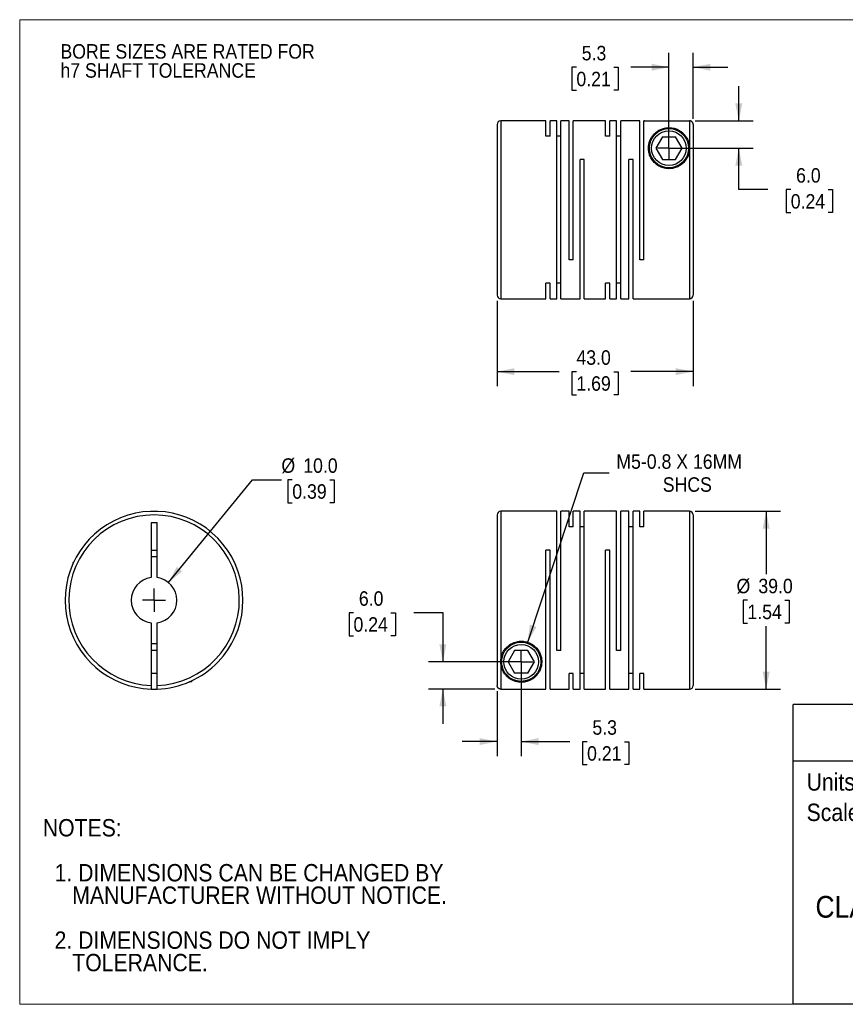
# Model space of a CAD drawing. Header units: millimetres. Extents: x 0 to 279, y 0 to 216.
# Tile 1 of 2: x 0 to 181, y 0 to 216. Entities that reach past the tile are written whole.
import ezdxf
from ezdxf.enums import TextEntityAlignment as Align

# ---------------------------------------------------------------- set-up
doc = ezdxf.new("R2010")
doc.units = ezdxf.units.MM
doc.linetypes.add('SLD-Solid', pattern=[0])
doc.layers.add('SLD-0', color=7, linetype='SLD-Solid', lineweight=25)
doc.layers.add('TEXT', color=140, linetype='SLD-Solid', lineweight=25)
doc.styles.add('SLDTEXTSTYLE0', font='GOTHIC.TTF', dxfattribs={"width": 0.913})
doc.dimstyles.new('SLDDIMSTYLE0', dxfattribs={"dimtxt": 3.175, "dimasz": 3.81, "dimexe": 0, "dimexo": 0.0625, "dimgap": 0.79375, "dimtad": 0, "dimtih": 1, "dimtoh": 1, "dimdec": 1, "dimrnd": 1e-09, "dimzin": 4, "dimdsep": 46, "dimtxsty": 'SLDTEXTSTYLE0', "dimsah": 1, "dimcen": 0, "dimadec": 0, "dimazin": 1, "dimtfac": 1, "dimtdec": 1, "dimtofl": 0, "dimtmove": 0, "dimatfit": 3, "dimfxl": 0, "dimfrac": 2, "dimtolj": 1, "dimtzin": 12, "dimarcsym": 0})
doc.dimstyles.new('SLDDIMSTYLE1', dxfattribs={"dimtxt": 3.175, "dimasz": 3.81, "dimexe": 0, "dimexo": 0.0625, "dimgap": 0.79375, "dimtad": 0, "dimtih": 1, "dimtoh": 1, "dimdec": 1, "dimrnd": 1e-09, "dimzin": 12, "dimdsep": 46, "dimtxsty": 'SLDTEXTSTYLE0', "dimsah": 1, "dimcen": 0.09, "dimadec": 0, "dimazin": 3, "dimtfac": 1, "dimtdec": 1, "dimtmove": 0, "dimatfit": 0, "dimfxl": 0, "dimfrac": 2, "dimtolj": 1, "dimtzin": 12, "dimarcsym": 0})
doc.dimstyles.new('SLDDIMSTYLE2', dxfattribs={"dimtxt": 3.175, "dimasz": 3.81, "dimexe": 0, "dimexo": 0.0625, "dimgap": 0.79375, "dimtad": 0, "dimtih": 1, "dimtoh": 1, "dimdec": 1, "dimrnd": 1e-09, "dimzin": 4, "dimdsep": 46, "dimtxsty": 'SLDTEXTSTYLE0', "dimsah": 1, "dimcen": 0.09, "dimadec": 0, "dimazin": 1, "dimtfac": 1, "dimtdec": 1, "dimtmove": 0, "dimatfit": 0, "dimfxl": 0, "dimfrac": 2, "dimtolj": 1, "dimtzin": 12, "dimarcsym": 0})
doc.dimstyles.new('SLDDIMSTYLE3', dxfattribs={"dimtxt": 3.175, "dimasz": 3.81, "dimexe": 0, "dimexo": 0.0625, "dimgap": 0.79375, "dimtad": 0, "dimtih": 1, "dimtoh": 1, "dimdec": 1, "dimrnd": 1e-09, "dimzin": 12, "dimdsep": 46, "dimtxsty": 'SLDTEXTSTYLE0', "dimsah": 1, "dimcen": 0, "dimadec": 0, "dimazin": 3, "dimtfac": 1, "dimtdec": 1, "dimtofl": 0, "dimtmove": 0, "dimatfit": 3, "dimfxl": 0, "dimfrac": 2, "dimtolj": 1, "dimtzin": 12, "dimarcsym": 0})
doc.dimstyles.new('SLDDIMSTYLE4', dxfattribs={"dimtxt": 3.175, "dimasz": 3.81, "dimexe": 0, "dimexo": 0.0625, "dimgap": 0.79375, "dimtad": 0, "dimtih": 1, "dimtoh": 1, "dimdec": 1, "dimrnd": 1e-09, "dimzin": 4, "dimdsep": 46, "dimtxsty": 'SLDTEXTSTYLE0', "dimsah": 1, "dimcen": 0.09, "dimadec": 0, "dimazin": 1, "dimtfac": 1, "dimtdec": 1, "dimtofl": 0, "dimtmove": 0, "dimatfit": 3, "dimfxl": 0, "dimfrac": 2, "dimtolj": 1, "dimtzin": 12, "dimarcsym": 0})

# ---------------------------------------------------------------- blocks, each defined once
blk = doc.blocks.new('SW_NOTE_0')
at = {"layer": 'TEXT', "color": 0, "insert": (0, 4.87), "char_height": 3.81, "attachment_point": 1, "style": 'SLDTEXTSTYLE0'}
blk.add_mtext('Scale: Full', dxfattribs=at)
blk = doc.blocks.new('SW_NOTE_0_1')
at = {"layer": 'TEXT', "color": 0, "insert": (0, 4.87), "char_height": 3.81, "attachment_point": 1, "style": 'SLDTEXTSTYLE0'}
blk.add_mtext('Units: mm [inch]', dxfattribs=at)
blk = doc.blocks.new('Block1')
at = {"layer": 'TEXT'}
for p, q in [((279.4, 65.76), (169.64, 65.76)), ((169.64, 0), (169.64, 65.76)), ((279.4, 0), (279.4, 65.76)), ((169.64, 53.4), (279.4, 53.4)), ((279.4, 0), (169.64, 0))]:
    blk.add_line(p, q, dxfattribs=at)
at = {"layer": 'TEXT', "color": 140}
for name, p in [('SW_NOTE_0_1', (172.59, 45.8)), ('SW_NOTE_0', (172.59, 39.13))]:
    blk.add_blockref(name, p, dxfattribs=at)
at = {"layer": 'TEXT', "color": 140, "style": 'SLDTEXTSTYLE0', "width": 0.913}
for tag, height, p in [('AUTOATTR0', 4.23, (203.22, 55.35)), ('AUTOATTR1_0', 4.76, (183.51, 29.89)), ('AUTOATTR1_1', 4.76, (184.74, 23.73)), ('AUTOATTR1_2', 4.76, (174.53, 17.57))]:
    blk.add_attdef(tag, text='', height=height, dxfattribs=at).set_placement(p, align=Align.BOTTOM_LEFT)
blk = doc.blocks.new('Block2')
at = {"color": 7, "linetype": 'SLD-Solid', "lineweight": 18}
for p, q in [((279.4, 215.9), (0, 215.9)), ((0, 0), (0, 215.9)), ((279.4, 0), (0, 0))]:
    blk.add_line(p, q, dxfattribs=at)
blk = doc.blocks.new('SW_NOTE_0_2')
at = {"layer": 'SLD-0', "color": 0, "char_height": 3.175, "attachment_point": 1, "style": 'SLDTEXTSTYLE0'}
for s, insert in [('BORE SIZES ARE RATED FOR ', (0, 4.06)), ('h7 SHAFT TOLERANCE', (0, -0.12))]:
    blk.add_mtext(s, dxfattribs=dict(at, insert=insert))
blk = doc.blocks.new('SW_NOTE_0_3')
at = {"layer": 'TEXT', "color": 0, "char_height": 3.81, "attachment_point": 1, "style": 'SLDTEXTSTYLE0'}
for s, insert in [('NOTES:', (0, 4.87)), ('  1. DIMENSIONS CAN BE CHANGED BY     ', (0, -4.99)), ('     MANUFACTURER WITHOUT NOTICE.', (0, -9.91)), ('  2. DIMENSIONS DO NOT IMPLY ', (0, -19.77)), ('     TOLERANCE.', (0, -24.69))]:
    blk.add_mtext(s, dxfattribs=dict(at, insert=insert))
blk = doc.blocks.new('_D')
at = {"layer": 'SLD-0'}
for p, q in [((32.63, 92.49), (51.05, 115.02)), ((51.05, 115.02), (57.4, 115.02)), ((59.79, 115.02), (58.83, 115.02)), ((58.83, 115.02), (58.83, 109.98)), ((68, 115.02), (68.97, 115.02)), ((68.97, 115.02), (68.97, 109.98)), ((58.83, 109.98), (59.79, 109.98)), ((68.97, 109.98), (68, 109.98))]:
    blk.add_line(p, q, dxfattribs=at)
blk.add_solid([(32.63, 92.49), (35.63, 94.95), (34.45, 95.92)], dxfattribs=at)
at = {"layer": 'SLD-0', "char_height": 3.175, "attachment_point": 1, "style": 'SLDTEXTSTYLE0'}
for s, insert in [('%%c', (57.4, 119.72)), ('10.0', (62.19, 119.72)), ('0.39', (59.79, 114.04))]:
    blk.add_mtext(s, dxfattribs=dict(at, insert=insert))
blk = doc.blocks.new('SW_CENTERMARKSYMBOL_0')
at = {"layer": 'SLD-0', "color": 0}
for q in [(0, 2.54), (-2.54, 0), (0, -2.54), (2.54, 0)]:
    blk.add_line((0, 0), q, dxfattribs=at)
blk = doc.blocks.new('_D_1')
at = {"layer": 'SLD-0'}
for p, q in [((110, 73.84), (110, 54.44)), ((104.7, 68.66), (104.7, 54.44)), ((104.7, 57.61), (97.08, 57.61)), ((110, 57.61), (120.68, 57.61)), ((124.44, 57.59), (123.47, 57.59)), ((123.47, 57.59), (123.47, 52.55)), ((132.65, 57.59), (133.61, 57.59)), ((133.61, 57.59), (133.61, 52.55)), ((123.47, 52.55), (124.44, 52.55)), ((133.61, 52.55), (132.65, 52.55))]:
    blk.add_line(p, q, dxfattribs=at)
for points in [[(104.7, 57.61), (100.89, 58.37), (100.89, 56.85)], [(110, 57.61), (113.81, 56.85), (113.81, 58.37)]]:
    blk.add_solid(points, dxfattribs=at)
at = {"layer": 'SLD-0', "char_height": 3.175, "attachment_point": 1, "style": 'SLDTEXTSTYLE0'}
for s, insert in [('5.3', (125.61, 62.29)), ('0.21', (124.44, 56.6))]:
    blk.add_mtext(s, dxfattribs=dict(at, insert=insert))
blk = doc.blocks.new('_D_2')
at = {"layer": 'SLD-0'}
for p, q in [((73.21, 85.86), (72.25, 85.86)), ((72.25, 85.86), (72.25, 80.82)), ((81.43, 85.86), (82.39, 85.86)), ((82.39, 85.86), (82.39, 80.82)), ((86.46, 85.89), (92.81, 85.89)), ((92.81, 85.89), (92.81, 75.11)), ((72.25, 80.82), (73.21, 80.82)), ((82.39, 80.82), (81.43, 80.82)), ((108.73, 75.11), (89.64, 75.11)), ((104.23, 69.13), (89.64, 69.13)), ((92.81, 69.13), (92.81, 61.51))]:
    blk.add_line(p, q, dxfattribs=at)
for points in [[(92.81, 75.11), (93.58, 78.92), (92.05, 78.92)], [(92.81, 69.13), (92.05, 65.32), (93.58, 65.32)]]:
    blk.add_solid(points, dxfattribs=at)
at = {"layer": 'SLD-0', "char_height": 3.175, "attachment_point": 1, "style": 'SLDTEXTSTYLE0'}
for s, insert in [('6.0', (74.39, 90.57)), ('0.24', (73.21, 84.88))]:
    blk.add_mtext(s, dxfattribs=dict(at, insert=insert))
blk = doc.blocks.new('_D_3')
at = {"layer": 'SLD-0'}
for p, q in [((111.42, 79.39), (123.72, 116.55)), ((123.72, 116.55), (129.28, 116.55))]:
    blk.add_line(p, q, dxfattribs=at)
blk.add_solid([(111.42, 79.39), (113.34, 82.76), (111.89, 83.24)], dxfattribs=at)
at = {"layer": 'SLD-0', "char_height": 3.175, "attachment_point": 1, "style": 'SLDTEXTSTYLE0'}
for s, insert in [('M5-0.8 X 16MM', (130.86, 120.6)), ('SHCS', (141.04, 115.56))]:
    blk.add_mtext(s, dxfattribs=dict(at, insert=insert))
blk = doc.blocks.new('_D_4')
at = {"layer": 'SLD-0'}
for p, q in [((148.17, 108.11), (166.89, 108.11)), ((163.72, 108.11), (163.72, 94.3)), ((159.61, 88.61), (158.64, 88.61)), ((158.64, 88.61), (158.64, 83.57)), ((167.82, 88.61), (168.79, 88.61)), ((168.79, 88.61), (168.79, 83.57)), ((158.64, 83.57), (159.61, 83.57)), ((163.72, 69.11), (163.72, 82.93)), ((168.79, 83.57), (167.82, 83.57)), ((148.17, 69.11), (166.89, 69.11))]:
    blk.add_line(p, q, dxfattribs=at)
for points in [[(163.72, 108.11), (162.96, 104.3), (164.48, 104.3)], [(163.72, 69.11), (164.48, 72.92), (162.96, 72.92)]]:
    blk.add_solid(points, dxfattribs=at)
at = {"layer": 'SLD-0', "char_height": 3.175, "attachment_point": 1, "style": 'SLDTEXTSTYLE0'}
for s, insert in [('%%c', (157.22, 93.31)), ('39.0', (162.01, 93.31)), ('1.54', (159.61, 87.63))]:
    blk.add_mtext(s, dxfattribs=dict(at, insert=insert))
blk = doc.blocks.new('SW_CENTERMARKSYMBOL_1')
at = {"layer": 'SLD-0', "color": 0}
for q in [(0, 2.54), (-2.54, 0), (0, -2.54), (2.54, 0)]:
    blk.add_line((0, 0), q, dxfattribs=at)
blk = doc.blocks.new('_D_6')
at = {"layer": 'SLD-0'}
for p, q in [((104.7, 154.26), (104.7, 135.56)), ((147.7, 154.26), (147.7, 135.56)), ((104.7, 138.73), (118.35, 138.73)), ((122.1, 138.71), (121.13, 138.71)), ((121.13, 138.71), (121.13, 133.67)), ((130.31, 138.71), (131.28, 138.71)), ((131.28, 138.71), (131.28, 133.67)), ((147.7, 138.73), (134.06, 138.73)), ((121.13, 133.67), (122.1, 133.67)), ((131.28, 133.67), (130.31, 133.67))]:
    blk.add_line(p, q, dxfattribs=at)
for points in [[(104.7, 138.73), (108.51, 137.97), (108.51, 139.5)], [(147.7, 138.73), (143.89, 139.5), (143.89, 137.97)]]:
    blk.add_solid(points, dxfattribs=at)
at = {"layer": 'SLD-0', "char_height": 3.175, "attachment_point": 1, "style": 'SLDTEXTSTYLE0'}
for s, insert in [('43.0', (122.1, 143.41)), ('1.69', (122.1, 137.72))]:
    blk.add_mtext(s, dxfattribs=dict(at, insert=insert))
blk = doc.blocks.new('_D_7')
at = {"layer": 'SLD-0'}
for p, q in [((142.4, 189), (142.4, 208.66)), ((147.7, 194.19), (147.7, 208.66)), ((122.1, 205.46), (121.13, 205.46)), ((121.13, 205.46), (121.13, 200.42)), ((130.31, 205.46), (131.28, 205.46)), ((131.28, 205.46), (131.28, 200.42)), ((142.4, 205.48), (134.06, 205.48)), ((147.7, 205.48), (155.32, 205.48)), ((121.13, 200.42), (122.1, 200.42)), ((131.28, 200.42), (130.31, 200.42))]:
    blk.add_line(p, q, dxfattribs=at)
for points in [[(142.4, 205.48), (138.59, 206.25), (138.59, 204.72)], [(147.7, 205.48), (151.51, 204.72), (151.51, 206.25)]]:
    blk.add_solid(points, dxfattribs=at)
at = {"layer": 'SLD-0', "char_height": 3.175, "attachment_point": 1, "style": 'SLDTEXTSTYLE0'}
for s, insert in [('5.3', (123.27, 210.16)), ('0.21', (122.1, 204.48))]:
    blk.add_mtext(s, dxfattribs=dict(at, insert=insert))
blk = doc.blocks.new('_D_8')
at = {"layer": 'SLD-0'}
for p, q in [((157.72, 193.72), (157.72, 201.34)), ((148.17, 193.72), (160.89, 193.72)), ((143.67, 187.73), (160.89, 187.73)), ((157.72, 178.67), (157.72, 187.73)), ((164.07, 178.67), (157.72, 178.67)), ((169.11, 178.65), (168.14, 178.65)), ((168.14, 178.65), (168.14, 173.61)), ((177.32, 178.65), (178.28, 178.65)), ((178.28, 178.65), (178.28, 173.61)), ((168.14, 173.61), (169.11, 173.61)), ((178.28, 173.61), (177.32, 173.61))]:
    blk.add_line(p, q, dxfattribs=at)
for points in [[(157.72, 193.72), (158.48, 197.53), (156.96, 197.53)], [(157.72, 187.73), (156.96, 183.92), (158.48, 183.92)]]:
    blk.add_solid(points, dxfattribs=at)
at = {"layer": 'SLD-0', "char_height": 3.175, "attachment_point": 1, "style": 'SLDTEXTSTYLE0'}
for s, insert in [('6.0', (170.28, 183.35)), ('0.24', (169.11, 177.66))]:
    blk.add_mtext(s, dxfattribs=dict(at, insert=insert))
blk = doc.blocks.new('SW_CENTERMARKSYMBOL_3')
at = {"layer": 'SLD-0', "color": 0}
for q in [(0, 2.54), (-2.54, 0), (0, -2.54), (2.54, 0)]:
    blk.add_line((0, 0), q, dxfattribs=at)

msp = doc.modelspace()

# ---------------------------------------------------------------- linework, layer by layer
for p, q in [((104.7, 192.93), (104.7, 155.53)), ((115.4, 193.73), (105.5, 193.73)), ((105.5, 193.73), (105.5, 154.73)), ((115.4, 190.34), (115.4, 193.73)), ((117.8, 193.73), (116.32, 193.73)), ((116.32, 190.34), (116.32, 193.73)), ((117.8, 154.73), (117.8, 193.73)), ((120.5, 193.73), (118.72, 193.73)), ((118.72, 154.73), (118.72, 193.73)), ((120.5, 163.23), (120.5, 193.73)), ((128.5, 193.73), (121.42, 193.73)), ((121.42, 163.23), (121.42, 193.73)), ((128.5, 190.34), (128.5, 193.73)), ((130.9, 193.73), (129.42, 193.73)), ((129.42, 190.34), (129.42, 193.73)), ((130.9, 154.73), (130.9, 193.73)), ((136, 193.73), (131.82, 193.73)), ((131.82, 154.73), (131.82, 193.73)), ((136, 163.23), (136, 193.73)), ((137, 193.73), (136.92, 193.73)), ((136.92, 163.23), (136.92, 193.73)), ((137, 193.72), (137, 193.73)), ((137, 193.72), (146.9, 193.72)), ((146.9, 193.72), (146.9, 187.73)), ((147.7, 192.92), (147.7, 155.53)), ((116.32, 190.34), (115.4, 190.34)), ((118.72, 190.34), (117.8, 190.34)), ((129.42, 190.34), (128.5, 190.34)), ((131.82, 190.34), (130.9, 190.34)), ((140.96, 190.23), (139.52, 187.73)), ((140.96, 190.23), (143.85, 190.23)), ((145.29, 187.73), (143.85, 190.23)), ((139.52, 187.73), (140.96, 185.23)), ((143.85, 185.23), (145.29, 187.73)), ((146.9, 187.73), (146.9, 154.73)), ((123.82, 185.23), (122.9, 185.23)), ((122.9, 154.73), (122.9, 185.23)), ((123.82, 154.73), (123.82, 185.23)), ((134.52, 185.23), (133.6, 185.23)), ((133.6, 154.73), (133.6, 185.23)), ((134.52, 154.73), (134.52, 185.23)), ((140.96, 185.23), (143.85, 185.23)), ((121.42, 163.23), (120.5, 163.23)), ((136.92, 163.23), (136, 163.23)), ((116.32, 158.13), (115.4, 158.13)), ((115.4, 154.73), (115.4, 158.13)), ((116.32, 154.73), (116.32, 158.13)), ((118.72, 158.13), (117.8, 158.13)), ((129.42, 158.13), (128.5, 158.13)), ((128.5, 154.73), (128.5, 158.13)), ((129.42, 154.73), (129.42, 158.13)), ((131.82, 158.13), (130.9, 158.13)), ((105.5, 154.73), (115.4, 154.73)), ((116.32, 154.73), (117.8, 154.73)), ((118.72, 154.73), (122.9, 154.73)), ((123.82, 154.73), (128.5, 154.73)), ((129.42, 154.73), (130.9, 154.73)), ((131.82, 154.73), (133.6, 154.73)), ((134.52, 154.73), (146.9, 154.73)), ((117.8, 108.11), (105.5, 108.11)), ((105.5, 108.11), (105.5, 75.11)), ((117.8, 77.61), (117.8, 108.11)), ((120.5, 108.11), (118.72, 108.11)), ((118.72, 77.61), (118.72, 108.11)), ((120.5, 104.72), (120.5, 108.11)), ((122.9, 108.11), (121.42, 108.11)), ((121.42, 104.72), (121.42, 108.11)), ((122.9, 69.11), (122.9, 108.11)), ((130.9, 108.11), (123.82, 108.11)), ((123.82, 69.11), (123.82, 108.11)), ((130.9, 77.61), (130.9, 108.11)), ((133.6, 108.11), (131.82, 108.11)), ((131.82, 77.61), (131.82, 108.11)), ((133.6, 69.11), (133.6, 108.11)), ((136, 108.11), (134.52, 108.11)), ((134.52, 69.11), (134.52, 108.11)), ((136, 104.72), (136, 108.11)), ((146.9, 108.11), (136.92, 108.11)), ((136.92, 104.72), (136.92, 108.11)), ((146.9, 108.11), (146.9, 69.11)), ((104.7, 107.31), (104.7, 69.93)), ((147.7, 107.31), (147.7, 69.91)), ((30.12, 105.61), (28.82, 105.61)), ((28.82, 105.61), (28.82, 93.57)), ((30.12, 93.57), (30.12, 105.61)), ((121.42, 104.72), (120.5, 104.72)), ((123.82, 104.72), (122.9, 104.72)), ((134.52, 104.72), (133.6, 104.72)), ((136.92, 104.72), (136, 104.72)), ((28.82, 99.61), (30.12, 99.61)), ((116.32, 99.61), (115.4, 99.61)), ((115.4, 69.13), (115.4, 99.61)), ((116.32, 69.11), (116.32, 99.61)), ((129.42, 99.61), (128.5, 99.61)), ((128.5, 69.11), (128.5, 99.61)), ((129.42, 69.11), (129.42, 99.61)), ((11.87, 97.02), (11.67, 96.81)), ((11.67, 96.81), (11.67, 96.58)), ((11.67, 96.81), (11.78, 96.81)), ((28.82, 83.66), (28.82, 69.93)), ((30.12, 69.93), (30.12, 83.66)), ((30.12, 77.61), (28.82, 77.61)), ((108.56, 77.61), (107.12, 75.11)), ((111.45, 77.61), (108.56, 77.61)), ((112.89, 75.11), (111.45, 77.61)), ((118.72, 77.61), (117.8, 77.61)), ((131.82, 77.61), (130.9, 77.61)), ((105.5, 75.11), (105.5, 69.13)), ((107.12, 75.11), (108.56, 72.61)), ((111.45, 72.61), (112.89, 75.11)), ((28.82, 72.61), (30.12, 72.61)), ((111.45, 72.61), (108.56, 72.61)), ((121.42, 72.51), (120.5, 72.51)), ((120.5, 69.11), (120.5, 72.51)), ((121.42, 69.11), (121.42, 72.51)), ((123.82, 72.51), (122.9, 72.51)), ((134.52, 72.51), (133.6, 72.51)), ((136.92, 72.51), (136, 72.51)), ((136, 69.11), (136, 72.51)), ((136.92, 69.11), (136.92, 72.51)), ((37.43, 70.81), (37.67, 70.81)), ((37.67, 70.81), (37.87, 71.02)), ((37.67, 70.81), (37.67, 70.92)), ((105.5, 69.13), (115.4, 69.13)), ((116.32, 69.11), (120.5, 69.11)), ((121.42, 69.11), (122.9, 69.11)), ((123.82, 69.11), (128.5, 69.11)), ((129.42, 69.11), (133.6, 69.11)), ((134.52, 69.11), (136, 69.11)), ((136.92, 69.11), (146.9, 69.11))]:
    msp.add_line(p, q)
at = {"flags": 128}
for points in [[(30.12, 98.09), (29.47, 98.11), (28.82, 98.09)], [(28.82, 79.14), (29.47, 79.11), (30.12, 79.14)]]:
    msp.add_lwpolyline(points, dxfattribs=at)
for centre, radius in [((142.4, 187.73), 4.3), ((142.4, 187.73), 3.8), ((110, 75.11), 4.3), ((110, 75.11), 3.8)]:
    msp.add_circle(centre, radius)
for centre, radius, start, end in [((105.5, 192.93), 0.8, 90, 180), ((105.5, 155.53), 0.8, 180, 270), ((146.9, 155.53), 0.8, 270, 0), ((29.47, 88.61), 19.5, 316.1869, 268.0898), ((105.5, 107.31), 0.8, 90, 180), ((146.9, 107.31), 0.8, 0, 90), ((29.47, 88.61), 18.7, 271.992, 268.008), ((29.47, 88.61), 5, 97.4696, 262.5304), ((29.47, 88.61), 5, 277.4696, 82.5304), ((29.47, 88.61), 19.5, 271.9102, 316.1869), ((29.47, 88.61), 19.5, 268.0871, 271.9129), ((146.9, 69.91), 0.8, 270, 0)]:
    msp.add_arc(centre, radius, start, end)
for points, knots in [([(146.9, 187.73), (146.9, 188.27), (146.76, 189.02), (146.37, 189.91), (145.97, 190.5), (145.49, 191.03), (145, 191.43), (144.55, 191.7), (144.17, 191.88), (143.76, 192.03), (143.29, 192.16), (142.77, 192.23), (142.21, 192.24), (141.67, 192.18), (141.2, 192.08), (140.76, 191.93), (140.24, 191.7), (139.69, 191.35), (139.14, 190.86), (138.69, 190.31), (138.33, 189.7), (138.06, 189.01), (137.91, 188.26), (137.89, 187.46), (138.01, 186.64), (138.31, 185.79), (138.8, 184.97), (139.51, 184.24), (140.4, 183.65), (141.25, 183.36), (141.92, 183.25), (142.58, 183.22), (143.4, 183.31), (144.33, 183.63), (145.15, 184.13), (145.82, 184.76), (146.33, 185.48), (146.67, 186.23), (146.86, 186.99), (146.9, 187.49), (146.9, 187.73)], [0, 0, 0, 0, 0.06223, 0.09355, 0.124752, 0.155914, 0.187298, 0.204082, 0.21871, 0.235532, 0.250076, 0.26627, 0.281408, 0.296184, 0.312791, 0.327335, 0.344132, 0.375368, 0.406533, 0.437515, 0.468652, 0.499851, 0.532648, 0.562116, 0.59447, 0.624545, 0.65637, 0.686925, 0.718189, 0.749231, 0.762668, 0.776104, 0.804051, 0.831993, 0.859747, 0.887966, 0.915288, 0.943908, 0.970974, 1, 1, 1, 1]), ([(147.7, 192.92), (147.7, 192.95), (147.7, 193.01), (147.69, 193.1), (147.66, 193.18), (147.63, 193.26), (147.59, 193.33), (147.55, 193.4), (147.5, 193.46), (147.45, 193.51), (147.39, 193.56), (147.33, 193.6), (147.27, 193.63), (147.21, 193.66), (147.15, 193.69), (147.08, 193.7), (147.02, 193.71), (146.96, 193.72), (146.92, 193.72), (146.9, 193.72)], [0, 0, 0, 0, 0.071069, 0.140606, 0.208613, 0.275089, 0.340035, 0.403449, 0.465332, 0.525685, 0.584507, 0.641799, 0.69756, 0.751791, 0.804492, 0.855663, 0.905304, 0.953416, 1, 1, 1, 1]), ([(105.5, 75.11), (105.5, 74.86), (105.55, 74.34), (105.74, 73.62), (106.04, 72.94), (106.43, 72.35), (106.91, 71.81), (107.41, 71.42), (107.86, 71.15), (108.24, 70.97), (108.65, 70.82), (109.12, 70.69), (109.64, 70.62), (110.19, 70.61), (110.73, 70.66), (111.21, 70.77), (111.65, 70.92), (112.16, 71.15), (112.72, 71.5), (113.26, 71.98), (113.71, 72.53), (114.07, 73.15), (114.34, 73.84), (114.49, 74.58), (114.52, 75.39), (114.4, 76.21), (114.09, 77.06), (113.6, 77.88), (112.9, 78.61), (112, 79.19), (110.96, 79.56), (109.84, 79.66), (108.73, 79.48), (107.72, 79.04), (106.88, 78.41), (106.23, 77.63), (105.65, 76.52), (105.5, 75.65), (105.5, 75.11)], [0, 0, 0, 0, 0.029363, 0.062366, 0.093694, 0.124904, 0.156074, 0.187466, 0.204254, 0.218886, 0.235713, 0.250261, 0.266459, 0.2816, 0.29638, 0.312991, 0.327539, 0.34434, 0.375585, 0.406758, 0.437748, 0.468893, 0.5001, 0.532906, 0.562381, 0.594744, 0.624826, 0.65666, 0.687223, 0.718495, 0.749545, 0.780845, 0.812143, 0.843285, 0.87477, 0.905364, 0.937416, 1, 1, 1, 1]), ([(28.82, 69.93), (28.82, 69.9), (28.82, 69.85), (28.82, 69.77), (28.82, 69.69), (28.82, 69.59), (28.82, 69.48), (28.82, 69.36), (28.82, 69.26), (28.82, 69.18), (28.82, 69.13), (28.82, 69.13), (28.82, 69.13)], [0, 0, 0, 0, 0.062757, 0.124959, 0.187214, 0.250129, 0.374738, 0.499773, 0.62467, 0.749998, 0.874891, 1, 1, 1, 1]), ([(30.12, 69.13), (30.12, 69.13), (30.12, 69.13), (30.12, 69.14), (30.12, 69.17), (30.12, 69.2), (30.12, 69.24), (30.12, 69.3), (30.12, 69.37), (30.12, 69.48), (30.12, 69.62), (30.12, 69.77), (30.12, 69.87), (30.12, 69.93)], [0, 0, 0, 0, 0.073591, 0.144978, 0.215062, 0.284793, 0.355135, 0.42703, 0.501358, 0.623738, 0.75084, 0.875648, 1, 1, 1, 1]), ([(36.97, 70.62), (36.97, 70.62), (36.98, 70.62), (37.06, 70.65), (37.17, 70.7), (37.26, 70.74), (37.34, 70.77), (37.41, 70.8), (37.43, 70.81)], [0, 0, 0, 0, 0.132878, 0.499099, 0.630606, 0.767865, 0.911476, 1, 1, 1, 1]), ([(105.5, 69.13), (105.47, 69.13), (105.41, 69.13), (105.32, 69.14), (105.24, 69.17), (105.16, 69.2), (105.08, 69.24), (105, 69.3), (104.92, 69.37), (104.83, 69.48), (104.76, 69.62), (104.71, 69.77), (104.71, 69.87), (104.7, 69.93)], [0, 0, 0, 0, 0.073591, 0.144978, 0.215062, 0.284793, 0.355135, 0.42703, 0.501358, 0.623738, 0.75084, 0.875648, 1, 1, 1, 1])]:
    msp.add_open_spline(points, degree=3, knots=knots)

# ---------------------------------------------------------------- block references
at = {"color": 7, "linetype": 'Continuous'}
msp.add_blockref('Block2', (0, 0), dxfattribs=at)
msp.add_blockref('Block1', (0, 0), dxfattribs=at).add_auto_attribs({'AUTOATTR0': 'SRBA-39C-10-19', 'AUTOATTR1_0': 'SUNG-IL MACHINERY DRIVE ', 'AUTOATTR1_1': 'COUPLING, RADIAL BEAM, ', 'AUTOATTR1_2': 'CLAMP, SIZE 39, 10 X 19MM BORE'})
at = {"layer": 'SLD-0'}
for name, p in [('SW_NOTE_0_2', (8.94, 206.48)), ('SW_CENTERMARKSYMBOL_3', (142.4, 187.73)), ('SW_CENTERMARKSYMBOL_0', (29.47, 88.61)), ('SW_CENTERMARKSYMBOL_1', (110, 75.11))]:
    msp.add_blockref(name, p, dxfattribs=at)
at = {"layer": 'TEXT'}
msp.add_blockref('SW_NOTE_0_3', (5.07, 35.75), dxfattribs=at)

# ---------------------------------------------------------------- dimensions: what is measured, and where the dimension line sits
at = {"layer": 'SLD-0'}
for base, p1, p2, dimstyle, picture, middle in [((142.4, 205.48), (147.7, 192.92), (142.4, 187.73), 'SLDDIMSTYLE1', '_D_7', (126.2, 205.48)), ((104.7, 138.73), (147.7, 155.53), (104.7, 155.53), 'SLDDIMSTYLE4', '_D_6', (126.2, 138.73))]:
    dim = msp.add_linear_dim(base=base, p1=p1, p2=p2, dimstyle=dimstyle, dxfattribs=at)
    dim.commit()
    dim.dimension.update_dxf_attribs({"geometry": picture, "text_midpoint": middle, "dimtype": 160})
for base, p1, p2, angle, dimstyle, picture, middle in [((157.72, 187.73), (146.9, 193.72), (142.4, 187.73), 90, 'SLDDIMSTYLE2', '_D_8', (157.72, 178.67)), ((92.81, 75.11), (105.5, 69.13), (110, 75.11), 90, 'SLDDIMSTYLE2', '_D_2', (92.81, 85.89)), ((110, 57.61), (104.7, 69.93), (110, 75.11), 0, 'SLDDIMSTYLE1', '_D_1', (128.54, 57.61))]:
    dim = msp.add_linear_dim(base=base, p1=p1, p2=p2, angle=angle, dimstyle=dimstyle, dxfattribs=at)
    dim.commit()
    dim.dimension.update_dxf_attribs({"geometry": picture, "text_midpoint": middle, "dimtype": 160})
dim = msp.add_diameter_dim_2p(p1=(26.31, 84.74), p2=(32.63, 92.49), dimstyle='SLDDIMSTYLE0', dxfattribs=at)
dim.commit()
dim.dimension.update_dxf_attribs({"geometry": '_D', "text_midpoint": (63.9, 115.02), "dimtype": 163})
dim = msp.add_diameter_dim_2p(p1=(108.59, 70.84), p2=(111.42, 79.39), text='M5-0.8 X 16MM\\PSHCS', dimstyle='SLDDIMSTYLE3', override={"dimpost": '<>'}, dxfattribs=at)
dim.commit()
dim.dimension.update_dxf_attribs({"geometry": '_D_3', "text_midpoint": (146.32, 116.55), "dimtype": 163})
dim = msp.add_linear_dim(base=(163.72, 69.11), p1=(146.9, 108.11), p2=(146.9, 69.11), angle=90, text='%%c<>', dimstyle='SLDDIMSTYLE4', dxfattribs=at)
dim.commit()
dim.dimension.update_dxf_attribs({"geometry": '_D_4', "text_midpoint": (163.72, 88.61), "dimtype": 160})

doc.saveas('drawing.dxf')
